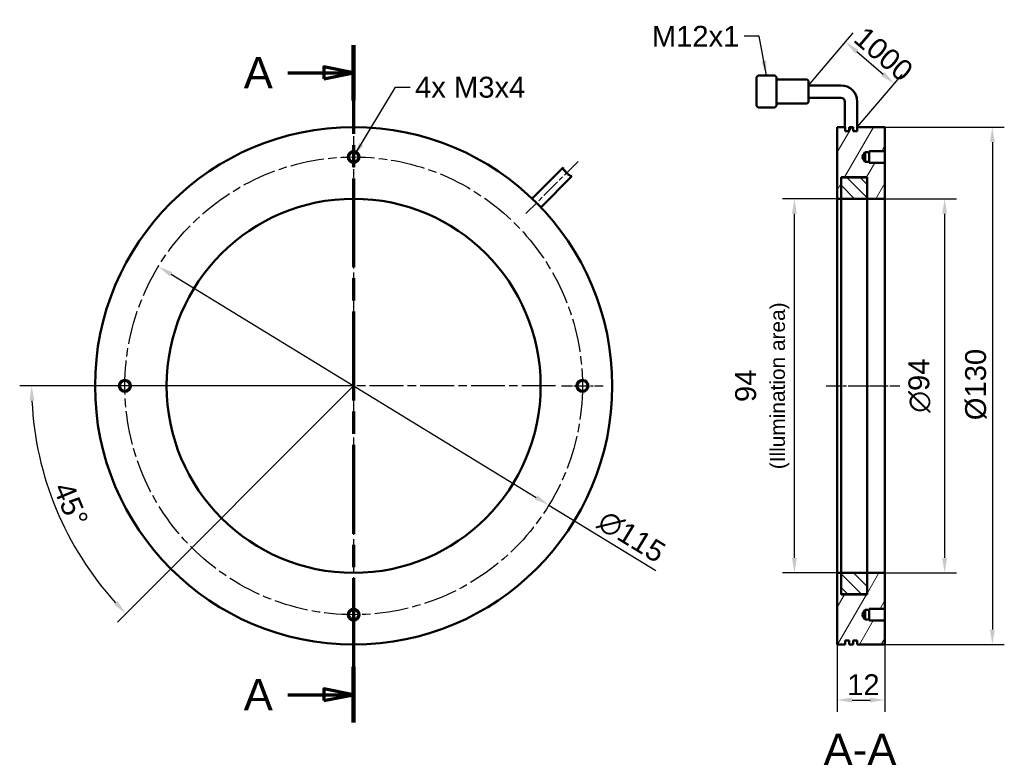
# Paper-space layout 'Blatt_1' of a CAD drawing. Header units: millimetres. Extents: x 7 to 255, y 27 to 212.
import ezdxf

# ---------------------------------------------------------------- set-up
doc = ezdxf.new("R2010")
doc.units = ezdxf.units.MM
doc.header["$LTSCALE"] = 1.5
doc.linetypes.add('CHAIN', pattern=[0.3543, 0.2362, -0.0295, 0.0591, -0.0295])
doc.linetypes.add('LONG_DASH_DOTTED', pattern=[0.3001, 0.2362, -0.0295, 0.0049, -0.0295])
for name, color, linetype, lineweight in [('Bemaßungen(DIN)', 179, 'Continuous', 25), ('Mittellinie(DIN)', 179, 'CHAIN', 25), ('Mittelpunktmarkierung(DIN)', 179, 'Continuous', 25), ('Schnittansichtslinien(DIN)', 179, 'LONG_DASH_DOTTED', 70), ('Schraffur', 179, 'Continuous', 9), ('Sichtbare Kanten(DIN)', 179, 'Continuous', 50), ('Skizziergeometrie(DIN)', 179, 'Continuous', 50), ('Symbole(DIN)', 179, 'Continuous', 25)]:
    doc.layers.add(name, color=color, linetype=linetype, lineweight=lineweight)
doc.styles.add('Aktuell-DINGroßer Text', font='arial.ttf')
doc.styles.add('STANDARD-BSI~0', font='arial.ttf')
doc.dimstyles.new('Katalogzeichnungen', dxfattribs={"dimscale": 1.5, "dimtxt": 3.5, "dimasz": 2.5, "dimexe": 2, "dimexo": 0, "dimgap": 0.8, "dimtad": 1, "dimrnd": 1e-08, "dimdsep": 46, "dimtxsty": 'STANDARD-BSI~0', "dimcen": 0.09, "dimdle": 10, "dimclrd": 250, "dimclre": 250, "dimclrt": 250, "dimazin": 2, "dimtfac": 1, "dimtmove": 0, "dimatfit": 3, "dimfxl": 1, "dimtolj": 1, "dimtzin": 0, "dimlwd": 25, "dimlwe": 25, "dimarcsym": 0})
doc.dimstyles.new('Katalogzeichnungen$7', dxfattribs={"dimscale": 1.5, "dimtxt": 3.5, "dimasz": 2.5, "dimexe": 2, "dimexo": 0, "dimgap": 0.8, "dimtad": 1, "dimrnd": 1e-08, "dimdsep": 46, "dimtxsty": 'STANDARD-BSI~0', "dimcen": 0.09, "dimdle": 10, "dimclrd": 179, "dimclre": 250, "dimclrt": 250, "dimazin": 2, "dimtfac": 1, "dimtmove": 0, "dimatfit": 3, "dimfxl": 1, "dimtolj": 1, "dimtzin": 0, "dimlwd": 25, "dimlwe": 25, "dimarcsym": 0})

# ---------------------------------------------------------------- blocks, each defined once
blk = doc.blocks.new('*D8')
at = {"layer": 'Bemaßungen(DIN)', "color": 250, "linetype": 'Continuous', "lineweight": 25}
for p, q in [((212.92, 166.61), (199.17, 166.61)), ((202.17, 76.36), (202.17, 162.86)), ((213.92, 72.61), (199.17, 72.61))]:
    blk.add_line(p, q, dxfattribs=at)
at = {"layer": 'Bemaßungen(DIN)', "color": 250, "linetype": 'Continuous'}
for points in [[(201.55, 162.86), (202.8, 162.86), (202.17, 166.61)], [(201.55, 76.36), (202.8, 76.36), (202.17, 72.61)]]:
    blk.add_solid(points, dxfattribs=at)
at = {"layer": 'Defpoints', "color": 0, "linetype": 'Continuous'}
for p in [(202.17, 166.61), (212.92, 166.61), (213.92, 72.61)]:
    blk.add_point(p, dxfattribs=at)
at = {"layer": 'Bemaßungen(DIN)', "color": 250, "linetype": 'Continuous', "lineweight": 25, "insert": (187.28, 119.61), "char_height": 5.25, "attachment_point": 2, "rotation": 90, "style": 'STANDARD-BSI~0'}
blk.add_mtext('\\A1;\\fArial|b0|i0;\\H5.2500;94\\P\\fArial|b0|i0;\\H3.7500;(Illumination area)', dxfattribs=at)
blk = doc.blocks.new('*D9')
at = {"layer": 'Bemaßungen(DIN)', "color": 250, "linetype": 'Continuous', "lineweight": 25}
for p, q in [((205.67, 195.1), (216.94, 208.3)), ((217.84, 203.59), (224.44, 197.96)), ((217.97, 184.61), (229.24, 197.81))]:
    blk.add_line(p, q, dxfattribs=at)
at = {"layer": 'Bemaßungen(DIN)', "color": 250, "linetype": 'Continuous'}
for points in [[(218.25, 204.06), (217.44, 203.11), (214.99, 206.02)], [(224.84, 198.43), (224.03, 197.48), (227.29, 195.52)]]:
    blk.add_solid(points, dxfattribs=at)
at = {"layer": 'Defpoints', "color": 0, "linetype": 'Continuous'}
for p in [(227.29, 195.52), (205.67, 195.1), (217.97, 184.61)]:
    blk.add_point(p, dxfattribs=at)
at = {"layer": 'Bemaßungen(DIN)', "color": 250, "linetype": 'Continuous', "lineweight": 25, "insert": (218.55, 211.61), "char_height": 5.25, "attachment_point": 1, "rotation": 319.5202, "style": 'STANDARD-BSI~0'}
blk.add_mtext('\\A1; \\fArial|b0|i0;\\H5.2500;1000', dxfattribs=at)
blk = doc.blocks.new('*D10')
at = {"layer": 'Bemaßungen(DIN)', "color": 250, "linetype": 'Continuous', "lineweight": 25}
for p, q in [((224.92, 184.61), (254.92, 184.61)), ((251.92, 180.86), (251.92, 58.36)), ((224.92, 54.61), (254.92, 54.61))]:
    blk.add_line(p, q, dxfattribs=at)
at = {"layer": 'Bemaßungen(DIN)', "color": 250, "linetype": 'Continuous'}
for points in [[(251.3, 180.86), (252.55, 180.86), (251.92, 184.61)], [(251.3, 58.36), (252.55, 58.36), (251.92, 54.61)]]:
    blk.add_solid(points, dxfattribs=at)
at = {"layer": 'Defpoints', "color": 0, "linetype": 'Continuous'}
for p in [(224.92, 184.61), (224.92, 54.61), (251.92, 54.61)]:
    blk.add_point(p, dxfattribs=at)
at = {"layer": 'Bemaßungen(DIN)', "color": 250, "linetype": 'Continuous', "lineweight": 25, "insert": (245.07, 110.96), "char_height": 5.25, "attachment_point": 1, "rotation": 90, "style": 'STANDARD-BSI~0'}
blk.add_mtext('\\A1;\\fArial|b0|i0;\\H5.2500;Ø130', dxfattribs=at)
blk = doc.blocks.new('2DTransSchnitt0')
at = {"layer": 'Schnittansichtslinien(DIN)', "linetype": 'CHAIN', "ltscale": 42.005756}
blk.add_line((60.93, 136.82), (60.93, 23.36), dxfattribs=at)
at = {"layer": 'Schnittansichtslinien(DIN)', "linetype": 'Continuous', "lineweight": 140}
for p, q in [((60.93, 136.82), (60.93, 127.54)), ((60.93, 32.64), (60.93, 23.36))]:
    blk.add_line(p, q, dxfattribs=at)
at = {"layer": 'Schnittansichtslinien(DIN)', "linetype": 'Continuous'}
for p, q in [((49.91, 132.18), (55.93, 132.18)), ((60.93, 132.18), (55.93, 133.18)), ((55.93, 133.18), (55.93, 131.18)), ((55.93, 132.18), (60.93, 132.18)), ((55.93, 131.18), (60.93, 132.18)), ((60.93, 28), (55.93, 29)), ((55.93, 29), (55.93, 27)), ((49.91, 28), (55.93, 28)), ((55.93, 28), (60.93, 28)), ((55.93, 27), (60.93, 28))]:
    blk.add_line(p, q, dxfattribs=at)
at = {"layer": 'Schnittansichtslinien(DIN)', "linetype": 'Continuous', "flags": 128}
for points in [[(55.93, 131.18), (60.93, 132.18), (55.93, 133.18), (55.93, 131.18)], [(55.93, 27), (60.93, 28), (55.93, 29), (55.93, 27)]]:
    blk.add_lwpolyline(points, dxfattribs=at)
at = {"layer": 'Schnittansichtslinien(DIN)'}
for points in [[(55.93, 131.18), (60.93, 132.18), (55.93, 133.18), (55.93, 131.18)], [(55.93, 27), (60.93, 28), (55.93, 29), (55.93, 27)]]:
    blk.add_solid(points, dxfattribs=at)
at = {"layer": 'Schnittansichtslinien(DIN)', "char_height": 5.25, "attachment_point": 7, "style": 'Aktuell-DINGroßer Text'}
for insert in [(42.51, 129.56), (42.51, 25.38)]:
    blk.add_mtext('A', dxfattribs=dict(at, insert=insert))
blk = doc.blocks.new('*D12')
at = {"layer": 'Bemaßungen(DIN)', "color": 250, "linetype": 'Continuous', "lineweight": 25}
for p, q in [((91.38, 119.61), (7.47, 119.61)), ((91.39, 119.6), (32.05, 60.26))]:
    blk.add_line(p, q, dxfattribs=at)
blk.add_arc((91.4, 119.61), 80.93, 182.6552, 222.3448, dxfattribs=at)
at = {"layer": 'Bemaßungen(DIN)', "color": 250, "linetype": 'Continuous'}
for points in [[(9.93, 115.84), (11.18, 115.87), (10.47, 119.61)], [(32.04, 65.53), (31.13, 64.66), (34.17, 62.38)]]:
    blk.add_solid(points, dxfattribs=at)
at = {"layer": 'Defpoints', "color": 0, "linetype": 'Continuous'}
for p in [(91.38, 119.61), (91.39, 119.6), (91.4, 119.61), (13.23, 98.66)]:
    blk.add_point(p, dxfattribs=at)
at = {"layer": 'Bemaßungen(DIN)', "color": 250, "linetype": 'Continuous', "lineweight": 25, "insert": (20.66, 95.99), "char_height": 5.25, "attachment_point": 1, "rotation": 292.5, "style": 'STANDARD-BSI~0'}
blk.add_mtext('\\A1;45°', dxfattribs=at)
blk = doc.blocks.new('*D13')
at = {"layer": 'Bemaßungen(DIN)', "color": 250, "linetype": 'Continuous', "lineweight": 25}
for p, q in [((45.54, 147.63), (137.26, 91.58)), ((140.46, 89.62), (167.31, 73.22))]:
    blk.add_line(p, q, dxfattribs=at)
at = {"layer": 'Bemaßungen(DIN)', "color": 250, "linetype": 'Continuous'}
for points in [[(45.86, 148.17), (45.21, 147.1), (42.34, 149.59)], [(137.59, 92.11), (136.94, 91.04), (140.46, 89.62)]]:
    blk.add_solid(points, dxfattribs=at)
at = {"layer": 'Defpoints', "color": 0, "linetype": 'Continuous'}
for p in [(42.34, 149.59), (140.46, 89.62)]:
    blk.add_point(p, dxfattribs=at)
at = {"layer": 'Bemaßungen(DIN)', "color": 250, "linetype": 'Continuous', "lineweight": 25, "insert": (155.05, 88.74), "char_height": 5.25, "attachment_point": 1, "rotation": 328.5696, "style": 'STANDARD-BSI~0'}
blk.add_mtext('\\A1;∅115', dxfattribs=at)
blk = doc.blocks.new('*D14')
at = {"layer": 'Bemaßungen(DIN)', "color": 250, "linetype": 'Continuous', "lineweight": 25}
for p, q in [((224.92, 166.61), (242.92, 166.61)), ((239.92, 162.86), (239.92, 76.36)), ((224.92, 72.61), (242.92, 72.61))]:
    blk.add_line(p, q, dxfattribs=at)
at = {"layer": 'Bemaßungen(DIN)', "color": 250, "linetype": 'Continuous'}
for points in [[(239.3, 162.86), (240.55, 162.86), (239.92, 166.61)], [(239.3, 76.36), (240.55, 76.36), (239.92, 72.61)]]:
    blk.add_solid(points, dxfattribs=at)
at = {"layer": 'Defpoints', "color": 0, "linetype": 'Continuous'}
for p in [(224.92, 166.61), (224.92, 72.61), (239.92, 72.61)]:
    blk.add_point(p, dxfattribs=at)
at = {"layer": 'Bemaßungen(DIN)', "color": 250, "linetype": 'Continuous', "lineweight": 25, "insert": (230.82, 112.87), "char_height": 5.25, "attachment_point": 1, "rotation": 90, "style": 'STANDARD-BSI~0'}
blk.add_mtext('\\A1;{\\fAIGDT|b0|i0;\\H5.2500;\\ln}\\fArial|b0|i0;\\H5.2500;94', dxfattribs=at)
blk = doc.blocks.new('*D15')
at = {"layer": 'Bemaßungen(DIN)', "color": 250, "linetype": 'Continuous', "lineweight": 25}
for p, q in [((224.92, 63.61), (224.92, 37.66)), ((212.92, 55.66), (212.92, 37.66)), ((216.67, 40.66), (221.17, 40.66))]:
    blk.add_line(p, q, dxfattribs=at)
at = {"layer": 'Bemaßungen(DIN)', "color": 250, "linetype": 'Continuous'}
for points in [[(216.67, 41.28), (216.67, 40.03), (212.92, 40.66)], [(221.17, 41.28), (221.17, 40.03), (224.92, 40.66)]]:
    blk.add_solid(points, dxfattribs=at)
at = {"layer": 'Defpoints', "color": 0, "linetype": 'Continuous'}
for p in [(224.92, 63.61), (212.92, 55.66), (224.92, 40.66)]:
    blk.add_point(p, dxfattribs=at)
at = {"layer": 'Bemaßungen(DIN)', "color": 250, "linetype": 'Continuous', "lineweight": 25, "insert": (215.43, 47.13), "char_height": 5.25, "attachment_point": 1, "style": 'STANDARD-BSI~0'}
blk.add_mtext('\\A1;12', dxfattribs=at)

psp = doc.layouts.new('Blatt_1')

# ---------------------------------------------------------------- hatches: boundary and pattern name
at = {"layer": 'Schraffur'}
h = psp.add_hatch(dxfattribs=at)
h.set_pattern_fill('ANSI31', color=256, scale=38.1, angle=15, style=0)
h.set_pattern_definition([(60, (0, 0), (-4.124446, 2.38125), [])])
h.paths.add_polyline_path([(219.921, 60.856), (219.17, 62.106), (219.921, 63.356), (220.921, 63.356), (220.921, 63.606), (224.921, 63.606), (224.921, 72.606), (220.421, 72.606), (220.421, 67.256), (220.421, 67.206), (213.921, 67.206), (213.921, 67.256), (213.921, 72.606), (212.921, 72.606), (212.921, 55.656), (213.921, 55.656), (213.921, 55.606), (212.921, 55.606), (212.921, 54.606), (214.921, 54.606), (214.921, 55.606), (215.921, 55.606), (215.921, 54.606), (216.921, 54.606), (216.921, 55.606), (217.921, 55.606), (217.921, 54.606), (224.921, 54.606), (224.921, 60.606), (220.921, 60.606), (220.921, 60.856)])
h.paths.add_polyline_path([(219.921, 175.856), (219.17, 177.106), (219.921, 178.356), (220.921, 178.356), (220.921, 178.606), (224.921, 178.606), (224.921, 184.606), (217.921, 184.606), (217.921, 183.606), (216.921, 183.606), (216.921, 184.606), (215.921, 184.606), (215.921, 183.606), (214.921, 183.606), (214.921, 184.606), (212.921, 184.606), (212.921, 183.606), (213.921, 183.606), (213.921, 183.556), (212.921, 183.556), (212.921, 166.606), (213.921, 166.606), (213.921, 171.956), (213.921, 172.006), (220.421, 172.006), (220.421, 171.956), (220.421, 166.606), (224.921, 166.606), (224.921, 175.606), (220.921, 175.606), (220.921, 175.856)])
h = psp.add_hatch(dxfattribs=at)
h.set_pattern_fill('ANSI31', color=256, scale=19.05, angle=90, style=0)
h.set_pattern_definition([(135, (0, 0), (-1.683798, -1.683798), [])])
h.paths.add_polyline_path([(213.921, 67.256), (220.421, 67.256), (220.421, 72.606), (213.921, 72.606)])
h.paths.add_polyline_path([(220.421, 171.956), (213.921, 171.956), (213.921, 166.606), (220.421, 166.606)])

# ---------------------------------------------------------------- linework, layer by layer
at = {"layer": 'Mittellinie(DIN)', "linetype": 'CHAIN', "ltscale": 13.718484}
psp.add_line((147.791, 175.997), (134.696, 162.903), dxfattribs=at)
at = {"layer": 'Mittellinie(DIN)', "linetype": 'CHAIN', "ltscale": 10.371169}
psp.add_line((210.171, 119.606), (224.171, 119.606), dxfattribs=at)
at = {"layer": 'Mittellinie(DIN)', "linetype": 'CHAIN', "ltscale": 8.88956}
psp.add_line((216.671, 119.606), (228.671, 119.606), dxfattribs=at)
at = {"layer": 'Mittellinie(DIN)', "linetype": 'CHAIN', "ltscale": 23.990969}
psp.add_circle((91.399, 119.606), 57.5, dxfattribs=at)
at = {"layer": 'Mittelpunktmarkierung(DIN)', "linetype": 'CHAIN', "ltscale": 7.778352}
for p, q in [((91.399, 182.356), (91.399, 171.856)), ((39.149, 119.606), (28.649, 119.606)), ((143.649, 119.606), (154.149, 119.606)), ((91.399, 67.356), (91.399, 56.856))]:
    psp.add_line(p, q, dxfattribs=at)
at = {"layer": 'Mittelpunktmarkierung(DIN)', "linetype": 'CHAIN', "ltscale": 23.990969}
for p, q in [((91.399, 170.356), (91.399, 68.856)), ((142.149, 119.606), (40.649, 119.606))]:
    psp.add_line(p, q, dxfattribs=at)
at = {"layer": 'Sichtbare Kanten(DIN)'}
for p, q in [((214.921, 184.606), (212.921, 184.606)), ((212.921, 184.606), (212.921, 183.606)), ((212.921, 183.606), (212.921, 183.556)), ((212.921, 183.556), (212.921, 166.606)), ((214.921, 183.606), (214.921, 184.606)), ((215.921, 183.606), (214.921, 183.606)), ((216.921, 184.606), (215.921, 184.606)), ((215.921, 184.606), (215.921, 183.606)), ((216.921, 183.606), (216.921, 184.606)), ((217.921, 183.606), (216.921, 183.606)), ((224.921, 184.606), (217.921, 184.606)), ((217.921, 184.606), (217.921, 183.606)), ((224.921, 178.606), (224.921, 184.606)), ((219.17, 177.106), (219.921, 178.356)), ((219.921, 178.356), (220.921, 178.356)), ((219.921, 175.856), (219.921, 178.356)), ((220.921, 178.356), (220.921, 178.606)), ((220.921, 178.606), (224.921, 178.606)), ((220.921, 175.856), (220.921, 178.356)), ((224.921, 175.606), (224.921, 178.606)), ((219.921, 175.856), (219.17, 177.106)), ((220.921, 175.856), (219.921, 175.856)), ((220.921, 175.606), (220.921, 175.856)), ((144.043, 174.442), (136.252, 166.651)), ((224.921, 175.606), (220.921, 175.606)), ((224.921, 166.606), (224.921, 175.606)), ((146.235, 172.25), (138.444, 164.458)), ((213.921, 166.606), (213.921, 172.006)), ((213.921, 172.006), (220.421, 172.006)), ((220.421, 171.956), (213.921, 171.956)), ((213.921, 171.956), (213.921, 166.606)), ((220.421, 172.006), (220.421, 166.606)), ((220.421, 166.606), (220.421, 171.956)), ((212.921, 166.606), (213.921, 166.606)), ((212.921, 166.606), (212.921, 72.606)), ((213.921, 166.606), (220.421, 166.606)), ((213.921, 166.606), (213.921, 72.606)), ((213.921, 166.606), (213.921, 72.606)), ((220.421, 166.606), (220.421, 72.606)), ((220.421, 166.606), (224.921, 166.606)), ((220.421, 72.606), (220.421, 166.606)), ((224.921, 72.606), (224.921, 166.606)), ((213.921, 72.606), (212.921, 72.606)), ((212.921, 72.606), (212.921, 55.656)), ((220.421, 72.606), (213.921, 72.606)), ((213.921, 72.606), (213.921, 67.256)), ((213.921, 67.206), (213.921, 72.606)), ((220.421, 67.256), (220.421, 72.606)), ((224.921, 72.606), (220.421, 72.606)), ((220.421, 72.606), (220.421, 67.206)), ((224.921, 63.606), (224.921, 72.606)), ((213.921, 67.256), (220.421, 67.256)), ((220.421, 67.206), (213.921, 67.206)), ((219.17, 62.106), (219.921, 63.356)), ((219.921, 60.856), (219.17, 62.106)), ((219.921, 63.356), (220.921, 63.356)), ((219.921, 60.856), (219.921, 63.356)), ((220.921, 63.356), (220.921, 63.606)), ((220.921, 63.606), (224.921, 63.606)), ((220.921, 60.856), (220.921, 63.356)), ((224.921, 60.606), (224.921, 63.606)), ((220.921, 60.856), (219.921, 60.856)), ((220.921, 60.606), (220.921, 60.856)), ((224.921, 60.606), (220.921, 60.606)), ((224.921, 54.606), (224.921, 60.606)), ((212.921, 55.656), (212.921, 55.606)), ((212.921, 55.606), (212.921, 54.606)), ((212.921, 54.606), (214.921, 54.606)), ((214.921, 54.606), (214.921, 55.606)), ((214.921, 55.606), (215.921, 55.606)), ((215.921, 55.606), (215.921, 54.606)), ((215.921, 54.606), (216.921, 54.606)), ((216.921, 54.606), (216.921, 55.606)), ((216.921, 55.606), (217.921, 55.606)), ((217.921, 55.606), (217.921, 54.606)), ((217.921, 54.606), (224.921, 54.606))]:
    psp.add_line(p, q, dxfattribs=at)
for centre, radius in [((91.399, 119.606), 65), ((91.399, 177.106), 1.5), ((91.399, 177.106), 1.25), ((91.399, 119.606), 47), ((33.899, 119.606), 1.5), ((33.899, 119.606), 1.25), ((148.899, 119.606), 1.5), ((148.899, 119.606), 1.25), ((91.399, 62.106), 1.5), ((91.399, 62.106), 1.25)]:
    psp.add_circle(centre, radius, dxfattribs=at)
at = {"layer": 'Skizziergeometrie(DIN)'}
for p, q in [((192.671, 197.153), (193.071, 197.553)), ((192.671, 197.153), (192.671, 189.953)), ((197.271, 197.553), (193.071, 197.553)), ((197.271, 197.553), (197.671, 197.153)), ((197.671, 189.953), (197.671, 197.153)), ((197.671, 196.553), (205.371, 196.553)), ((205.371, 196.553), (205.671, 196.253)), ((205.671, 196.253), (205.671, 190.853)), ((205.671, 195.103), (213.871, 195.103)), ((205.371, 190.553), (197.671, 190.553)), ((205.671, 190.853), (205.371, 190.553)), ((205.671, 192.003), (213.871, 192.003)), ((214.871, 189.277), (214.871, 191.003)), ((214.871, 191.003), (214.871, 184.606)), ((217.971, 191.003), (217.971, 184.606)), ((192.671, 189.953), (193.071, 189.553)), ((193.071, 189.553), (197.271, 189.553)), ((197.671, 189.953), (197.271, 189.553)), ((144.043, 174.442), (144.159, 173.822)), ((144.159, 173.822), (144.609, 173.622)), ((144.609, 173.622), (144.673, 173.278)), ((144.673, 173.278), (145.186, 173.05)), ((145.186, 173.05), (145.244, 172.741)), ((145.244, 172.741), (145.715, 172.573)), ((145.715, 172.573), (145.775, 172.25)), ((145.775, 172.25), (146.235, 172.25))]:
    psp.add_line(p, q, dxfattribs=at)
for radius in [4.1, 1]:
    psp.add_arc((213.871, 191.003), radius, 0, 90, dxfattribs=at)

# ---------------------------------------------------------------- block references
at = {"layer": 'Schnittansichtslinien(DIN)', "xscale": 1.5, "yscale": 1.5, "zscale": 1.5}
psp.add_blockref('2DTransSchnitt0', (0, 0), dxfattribs=at)

# ---------------------------------------------------------------- texts
at = {"layer": 'Symbole(DIN)', "color": 250, "char_height": 5.25, "attachment_point": 1, "style": 'STANDARD-BSI~0'}
for s, insert, width in [('{\\fArial|b0|i0;M12x1}', (166.328, 210.057), 22.01239), ('{\\fArial|b0|i0;4x M3x4}', (106.832, 197.265), 27.71856)]:
    psp.add_mtext(s, dxfattribs=dict(at, insert=insert, width=width))
at = {"layer": 'Symbole(DIN)', "color": 179, "insert": (209.492, 24.308), "char_height": 7.875, "attachment_point": 7, "style": 'Aktuell-DINGroßer Text'}
psp.add_mtext('A-A', dxfattribs=at)

# ---------------------------------------------------------------- dimensions: what is measured, and where the dimension line sits
at = {"layer": 'Bemaßungen(DIN)', "color": 250, "linetype": 'Continuous', "lineweight": 25}
for base, p1, p2, angle, text, override, picture, middle in [((227.289, 195.523), (205.671, 195.103), (217.971, 184.606), 139.52016, ' \\fArial|b0|i0;\\H5.2500;1000', {"dimgap": 0.8, "dimdec": 2, "dimtol": 0, "dimlim": 0, "dimtp": 0, "dimtm": 0, "dimtdec": 2, "dimtofl": 0, "dimatfit": 1}, '*D9', (221.139, 200.772)), ((251.921, 54.606), (224.921, 184.606), (224.921, 54.606), 90, '\\fArial|b0|i0;\\H5.2500;Ø<>', {"dimgap": 0.8, "dimdec": 2, "dimtol": 0, "dimlim": 0, "dimtp": 0, "dimtm": 0, "dimtdec": 2, "dimtofl": 0, "dimatfit": 1}, '*D10', (251.921, 119.606)), ((202.171, 166.606), (213.921, 72.606), (212.921, 166.606), 90, '\\fArial|b0|i0;\\H5.2500;<>\\P\\fArial|b0|i0;\\H3.7500;(Illumination area)', {"dimgap": 0.8, "dimdec": 2, "dimtol": 0, "dimlim": 0, "dimtp": 0, "dimtm": 0, "dimtdec": 2, "dimtofl": 0, "dimatfit": 1, "dimtvp": -0.25}, '*D8', (202.171, 119.606)), ((239.921, 72.606), (224.921, 166.606), (224.921, 72.606), 90, '{\\fAIGDT|b0|i0;\\H5.2500;\\ln}\\fArial|b0|i0;\\H5.2500;<>', {"dimgap": 0.8, "dimdec": 2, "dimtol": 0, "dimlim": 0, "dimtp": 0, "dimtm": 0, "dimtdec": 2, "dimtofl": 0, "dimatfit": 1}, '*D14', (239.921, 119.606))]:
    dim = psp.add_linear_dim(base=base, p1=p1, p2=p2, angle=angle, text=text, dimstyle='Katalogzeichnungen', override=override, dxfattribs=at)
    dim.commit()
    dim.dimension.update_dxf_attribs({"geometry": picture, "text_midpoint": middle, "dimtype": 160})
dim = psp.add_diameter_dim_2p(p1=(42.336, 149.59), p2=(140.462, 89.622), dimstyle='Katalogzeichnungen', override={"dimgap": 0.8, "dimdec": 2, "dimlfac": 1, "dimtol": 0, "dimlim": 0, "dimtp": 0, "dimtm": 0, "dimtdec": 2, "dimatfit": 2}, dxfattribs=at)
dim.commit()
dim.dimension.update_dxf_attribs({"geometry": '*D13', "text_midpoint": (158.88, 78.366), "dimtype": 163})
dim = psp.add_angular_dim_3p(base=(13.229, 98.66), center=(91.399, 119.606), p1=(91.384, 119.606), p2=(91.388, 119.595), dimstyle='Katalogzeichnungen', override={"dimgap": 0.8, "dimadec": 2, "dimtol": 0, "dimlim": 0, "dimtp": 0, "dimtm": 0, "dimtdec": 0}, dxfattribs=at)
dim.commit()
dim.dimension.update_dxf_attribs({"geometry": '*D12', "text_midpoint": (16.632, 88.636), "dimtype": 165})
dim = psp.add_linear_dim(base=(224.921, 40.656), p1=(212.921, 55.656), p2=(224.921, 63.606), angle=180, dimstyle='Katalogzeichnungen', override={"dimgap": 0.8, "dimdec": 2, "dimtol": 0, "dimlim": 0, "dimtp": 0, "dimtm": 0, "dimtdec": 2, "dimtofl": 0, "dimatfit": 1}, dxfattribs=at)
dim.commit()
dim.dimension.update_dxf_attribs({"geometry": '*D15', "text_midpoint": (218.921, 40.656), "dimtype": 160})

# ---------------------------------------------------------------- leaders
at = {"layer": 'Symbole(DIN)', "color": 179, "linetype": 'Continuous', "lineweight": 25, "annotation_type": 0, "has_hookline": 1}
for points, hookline_direction, text_width in [([(195.171, 197.553), (193.29, 207.432), (189.54, 207.432)], 1, 20.123), ([(91.399, 177.106), (101.882, 194.64), (105.632, 194.64)], 0, 27.271)]:
    psp.add_leader(points, dimstyle='Katalogzeichnungen$7', override={"dimtad": 0}, dxfattribs=dict(at, hookline_direction=hookline_direction, text_width=text_width))

doc.saveas('drawing.dxf')
